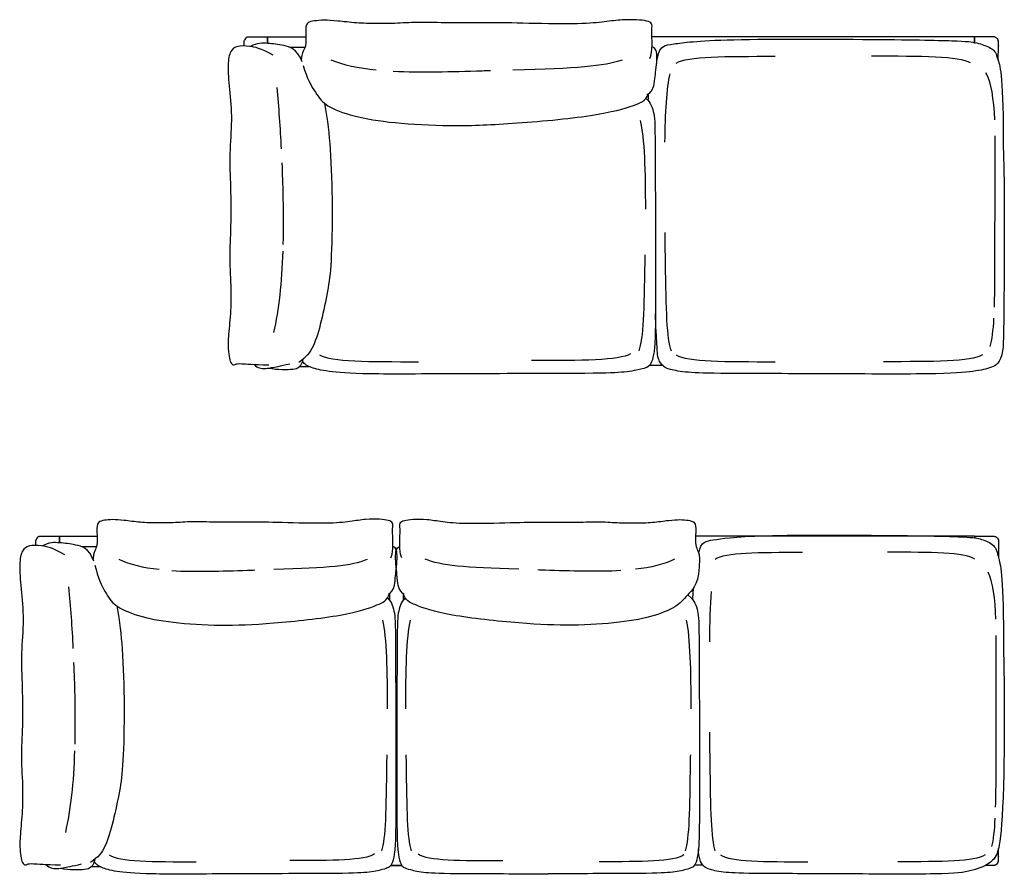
# Model space of a CAD drawing. Header units: millimetres. Extents: x -531 to 969, y -345 to 589.
# Tile 2 of 13: x -531 to -238, y -130 to 124. Entities that reach past the tile are written whole.
import ezdxf

# ---------------------------------------------------------------- set-up
doc = ezdxf.new("R2010")
doc.units = ezdxf.units.MM
doc.layers.get('0').update_dxf_attribs({"true_color": 0x000000})

msp = doc.modelspace()

# ---------------------------------------------------------------- linework, layer by layer
at = {"linetype": 'Continuous', "lineweight": -3}
for p, q in [((-457.53, 117.21), (-457.53, 119.08)), ((-457.43, 117.21), (-457.43, 119.08)), ((-247.42, 119.18), (-343.25, 119.18)), ((-247.32, 117.21), (-247.32, 119.08)), ((-247.22, 117.21), (-247.22, 119.08)), ((-343.03, 116.04), (-343.25, 116.13)), ((-240.27, 112.14), (-240.24, 116.45)), ((-345.1, 100.87), (-344.99, 100.78)), ((-519.45, -31.33), (-519.45, -29.45)), ((-519.35, -31.33), (-519.35, -29.45)), ((-247.38, -29.35), (-330.26, -29.35)), ((-247.28, -29.83), (-247.28, -29.45)), ((-247.18, -29.85), (-247.18, -29.45)), ((-240.18, -32.09), (-240.2, -35.63)), ((-420.13, -32.5), (-420.31, -32.41)), ((-418.4, -32.5), (-418.22, -32.41)), ((-332.59, -46.76), (-331.52, -47.79)), ((-421.9, -47.7), (-421.81, -47.79)), ((-416.63, -47.7), (-416.72, -47.79)), ((-240.18, -124.48), (-240.19, -122.22)), ((-328.06, -127.22), (-330.58, -127.22))]:
    msp.add_line(p, q, dxfattribs=at)
for points in [[(-446.39, 116.01), (-450.78, 116.01)], [(-508.29, -32.53), (-512.68, -32.53)]]:
    msp.add_lwpolyline(points, dxfattribs=at)
for centre, radius, start, end in [((-299.67, 118.06), 59.45, 359.2382, 359.2713), ((-165.4, 115.94), 74.84, 179.5077, 179.6117), ((-165.2, -32.6), 74.98, 179.5077, 179.6117), ((-299.73, -30.48), 59.56, 359.2382, 359.2713), ((-165.2, -123.98), 74.98, 180.3883, 180.4923), ((-299.73, -126.09), 59.56, 0.7287, 0.7618)]:
    msp.add_arc(centre, radius, start, end, dxfattribs=at)
for points, degree, knots in [([(-343.89, 112.71), (-343.27, 113.88), (-343.09, 116.57), (-343.34, 120.99), (-343.27, 122), (-343.04, 123.2), (-344.6, 123.92), (-347.49, 124.26), (-352.71, 124.26), (-357.81, 123.54), (-365.16, 122.82), (-382.8, 123.25), (-393.4, 123.42), (-404.16, 123.2), (-412.21, 123.61), (-419.03, 123.13), (-425.23, 123.08), (-431.07, 123.2), (-437.08, 123.95), (-440.83, 124.16), (-443.78, 123.92), (-445.76, 123.49), (-446.34, 122.13), (-446.03, 116.55), (-446.61, 115.53), (-447.39, 114.2), (-447.54, 112.56), (-447.54, 112.48), (-447.55, 112.41), (-447.56, 112.34)], 3, [-77.156651, -77.156651, -77.156651, -77.156651, 0, 0, 12.308986, 60.904919, 109.500851, 158.096784, 206.692717, 255.28865, 303.884583, 352.480515, 401.076448, 449.672381, 498.268314, 546.864247, 595.46018, 644.056112, 692.652045, 741.247978, 789.843911, 838.439844, 887.035776, 935.631709, 984.227642, 1025.165205, 1025.165205, 1025.165205, 1026.968553, 1026.968553, 1026.968553, 1026.968553]), ([(-464.51, 116.45), (-464.51, 116.49), (-464.51, 116.54), (-464.52, 116.58), (-464.52, 116.71), (-464.52, 116.83), (-464.52, 116.93), (-464.52, 117.06), (-464.52, 117.16), (-464.52, 117.27), (-464.52, 117.28), (-464.52, 117.29), (-464.52, 117.3), (-464.53, 117.42), (-464.53, 117.55), (-464.52, 117.69), (-464.51, 117.76), (-464.51, 117.84), (-464.49, 117.95), (-464.48, 117.98), (-464.47, 118.02), (-464.47, 118.03), (-464.47, 118.05), (-464.47, 118.05), (-464.46, 118.07), (-464.46, 118.07), (-464.46, 118.07)], 3, [42.628353, 42.628353, 42.628353, 42.628353, 44.0478, 44.0478, 44.0478, 48.080769, 48.080769, 48.080769, 52.579811, 52.579811, 52.579811, 53.066233, 53.066233, 53.066233, 58.248887, 58.248887, 58.248887, 61.252299, 61.252299, 62.445552, 62.445552, 62.831171, 62.831171, 63.041682, 63.041682, 63.237926, 63.237926, 63.237926, 63.237926]), ([(-464.36, 118.33), (-464.36, 118.33), (-464.36, 118.33), (-464.36, 118.33), (-464.36, 118.33)], 2, [3.99075746, 3.99075746, 3.99075746, 4, 4, 4.02686248, 4.02686248, 4.02686248]), ([(-464.36, 118.33), (-464.36, 118.33), (-464.36, 118.33), (-464.36, 118.33), (-464.36, 118.33)], 2, [3.99075746, 3.99075746, 3.99075746, 4, 4, 4.02686248, 4.02686248, 4.02686248]), ([(-463.4, 119.13), (-463.26, 119.17), (-463.11, 119.19), (-463.02, 119.19), (-462.88, 119.2), (-462.75, 119.2), (-462.63, 119.2), (-462.62, 119.2), (-462.61, 119.2), (-462.59, 119.2), (-462.49, 119.19), (-462.38, 119.19), (-462.26, 119.19), (-462.16, 119.19), (-462.04, 119.19), (-461.91, 119.19), (-461.8, 119.19), (-461.68, 119.19), (-461.57, 119.18), (-461.45, 119.18), (-461.32, 119.18), (-461.2, 119.18), (-461.07, 119.18), (-460.91, 119.18), (-460.78, 119.18), (-460.58, 119.18), (-460.41, 119.18), (-460.21, 119.18), (-459.97, 119.18), (-459.69, 119.18), (-459.45, 119.18), (-459.19, 119.18), (-458.93, 119.18), (-458.67, 119.18), (-458.31, 119.18), (-457.97, 119.18), (-457.63, 119.18)], 3, [14.765301, 14.765301, 14.765301, 14.765301, 18.920938, 18.920938, 18.920938, 24.103591, 24.103591, 24.103591, 24.590013, 24.590013, 24.590013, 29.089055, 29.089055, 29.089055, 33.122024, 33.122024, 33.122024, 36.668465, 36.668465, 36.668465, 40.33219, 40.33219, 40.33219, 44.588347, 44.588347, 44.588347, 50.312351, 50.312351, 50.312351, 57.94817, 57.94817, 57.94817, 65.753157, 65.753157, 65.753157, 76.145072, 76.145072, 76.145072, 76.145072]), ([(-447.31, 111.74), (-448.84, 115.72), (-452.99, 116.7), (-457.36, 117.28), (-460.69, 117.37), (-462.61, 116.29)], 3, [0, 0, 0, 0, 60.15669, 120.31338, 178.931998, 178.931998, 178.931998, 178.931998]), ([(-457.63, 119.18), (-457.6, 119.18), (-457.58, 119.17), (-457.55, 119.14), (-457.54, 119.13), (-457.54, 119.12), (-457.53, 119.11), (-457.53, 119.1), (-457.53, 119.1), (-457.53, 119.09), (-457.53, 119.09), (-457.53, 119.09), (-457.53, 119.08), (-457.53, 119.08)], 3, [0, 0, 0, 0, 0.835778, 0.835778, 1.264137, 1.264137, 1.400018, 1.400018, 1.531178, 1.531178, 1.594015, 1.594015, 1.594146, 1.594146, 1.594146, 1.594146]), ([(-457.43, 119.08), (-457.43, 119.09), (-457.43, 119.1), (-457.43, 119.11), (-457.42, 119.12), (-457.42, 119.13), (-457.41, 119.14), (-457.38, 119.17), (-457.36, 119.18), (-457.33, 119.18)], 3, [0, 0, 0, 0, 0.192264, 0.192264, 0.32826, 0.32826, 0.756969, 0.756969, 1.593368, 1.593368, 1.593368, 1.593368]), ([(-247.32, 119.08), (-247.32, 119.09), (-247.32, 119.1), (-247.33, 119.11), (-247.33, 119.12), (-247.33, 119.13), (-247.34, 119.14), (-247.37, 119.17), (-247.4, 119.18), (-247.42, 119.18)], 3, [0, 0, 0, 0, 0.192264, 0.192264, 0.32826, 0.32826, 0.756969, 0.756969, 1.593368, 1.593368, 1.593368, 1.593368]), ([(-247.12, 119.18), (-247.15, 119.18), (-247.17, 119.17), (-247.2, 119.14), (-247.21, 119.13), (-247.22, 119.12), (-247.22, 119.11), (-247.22, 119.1), (-247.22, 119.1), (-247.22, 119.09), (-247.22, 119.09), (-247.22, 119.09), (-247.22, 119.08), (-247.22, 119.08)], 3, [0, 0, 0, 0, 0.835778, 0.835778, 1.264137, 1.264137, 1.400018, 1.400018, 1.531178, 1.531178, 1.594015, 1.594015, 1.594146, 1.594146, 1.594146, 1.594146]), ([(-241.35, 119.13), (-241.5, 119.17), (-241.64, 119.19), (-241.74, 119.19), (-241.87, 119.2), (-242, 119.2), (-242.12, 119.2), (-242.13, 119.2), (-242.14, 119.2), (-242.16, 119.2), (-242.27, 119.19), (-242.37, 119.19), (-242.49, 119.19), (-242.6, 119.19), (-242.71, 119.19), (-242.84, 119.19), (-242.95, 119.19), (-243.07, 119.19), (-243.18, 119.18), (-243.3, 119.18), (-243.43, 119.18), (-243.55, 119.18), (-243.68, 119.18), (-243.84, 119.18), (-243.97, 119.18), (-244.17, 119.18), (-244.34, 119.18), (-244.54, 119.18), (-244.78, 119.18), (-245.06, 119.18), (-245.3, 119.18), (-245.56, 119.18), (-245.82, 119.18), (-246.08, 119.18), (-246.44, 119.18), (-246.78, 119.18), (-247.12, 119.18)], 3, [14.765301, 14.765301, 14.765301, 14.765301, 18.920938, 18.920938, 18.920938, 24.103591, 24.103591, 24.103591, 24.590013, 24.590013, 24.590013, 29.089055, 29.089055, 29.089055, 33.122024, 33.122024, 33.122024, 36.668465, 36.668465, 36.668465, 40.33219, 40.33219, 40.33219, 44.588347, 44.588347, 44.588347, 50.312351, 50.312351, 50.312351, 57.94817, 57.94817, 57.94817, 65.753157, 65.753157, 65.753157, 76.145072, 76.145072, 76.145072, 76.145072]), ([(-240.39, 118.33), (-240.39, 118.33), (-240.39, 118.33), (-240.39, 118.33), (-240.39, 118.33)], 2, [3.99075746, 3.99075746, 3.99075746, 4, 4, 4.02686248, 4.02686248, 4.02686248]), ([(-240.39, 118.33), (-240.39, 118.33), (-240.39, 118.33), (-240.39, 118.33), (-240.39, 118.33)], 2, [3.99075746, 3.99075746, 3.99075746, 4, 4, 4.02686248, 4.02686248, 4.02686248]), ([(-240.23, 117.69), (-240.24, 117.76), (-240.24, 117.84), (-240.26, 117.95), (-240.27, 117.98), (-240.28, 118.02), (-240.28, 118.03), (-240.28, 118.05), (-240.29, 118.05), (-240.29, 118.07), (-240.29, 118.07), (-240.29, 118.07)], 3, [58.248887, 58.248887, 58.248887, 58.248887, 61.252299, 61.252299, 62.445552, 62.445552, 62.831171, 62.831171, 63.041682, 63.041682, 63.237926, 63.237926, 63.237926, 63.237926]), ([(-344.8, 102.07), (-343.9, 102.08), (-342.54, 104.05), (-342.41, 107.06), (-341.46, 113.24), (-342.06, 115.66), (-343.03, 116.04)], 3, [17.187932, 17.187932, 17.187932, 17.187932, 97.191865, 145.787798, 194.383731, 215.937562, 215.937562, 215.937562, 215.937562]), ([(-446.93, 110.62), (-445.91, 106.79), (-443.06, 102.09), (-440.51, 98.62), (-432.44, 95.45), (-420.44, 93.45), (-403.22, 92.54), (-386.5, 93.12), (-358.81, 95.6), (-348.19, 98.83), (-345.24, 100.08), (-344.35, 102.17)], 3, [0, 0, 0, 0, 116.584106, 233.168212, 349.752318, 466.336424, 582.920531, 699.504637, 816.088743, 932.672849, 1030.53375, 1030.53375, 1030.53375, 1030.53375]), ([(-420.16, 108.97), (-411.9, 108.53), (-401.94, 108.85), (-392.03, 109.13), (-391.28, 109.16)], 3, [184.092562, 184.092562, 184.092562, 184.092562, 392.797063, 412.867662, 412.867662, 412.867662, 412.867662]), ([(-344.99, 100.78), (-343.6, 99.63), (-342.4, 96.2), (-342.29, 90.8), (-342.12, 38), (-342.31, 29.14), (-342.45, 26.12), (-343.36, 21.76), (-344.55, 20.85), (-346.32, 20.27), (-351.76, 19.26), (-360.68, 19.03), (-402.07, 18.97), (-429.91, 18.73), (-440.17, 19.62), (-444.73, 20.73), (-446.55, 21.71), (-447.13, 22.61)], 3, [11.164633, 11.164633, 11.164633, 11.164633, 135.095046, 270.190092, 405.285138, 540.380184, 675.475229, 773.080981, 894.509584, 989.004001, 1083.498418, 1177.992836, 1272.487253, 1366.98167, 1461.476087, 1555.970504, 1644.949655, 1644.949655, 1644.949655, 1644.949655]), ([(-440.67, 99.44), (-439.65, 94.21), (-438.79, 85.77), (-438.15, 68.77), (-438.59, 50.8), (-439.56, 43.94), (-441.56, 34.39), (-443.87, 26.41), (-446.02, 23.95), (-448.29, 22.32)], 3, [13.710874, 13.710874, 13.710874, 13.710874, 117.518686, 235.037373, 352.556059, 470.074745, 587.593432, 705.112118, 822.630804, 822.630804, 822.630804, 822.630804]), ([(-241.4, 38.77), (-241.2, 45.16), (-241.3, 56.17), (-241.21, 67.31), (-241.21, 89.67)], 3, [15.507709, 15.507709, 15.507709, 15.507709, 34.801327, 42.268876, 42.268876, 42.268876, 42.268876]), ([(-238.76, 85.54), (-238.75, 85.44), (-238.51, 79.02), (-238.44, 59.28), (-238.65, 28.11), (-239.4, 22.14), (-242.32, 20.73), (-246.89, 19.62), (-257.15, 18.73), (-293.61, 18.97), (-324.03, 19.03), (-332.96, 19.26), (-338.4, 20.27), (-339.58, 20.92), (-340.69, 21.94), (-341.59, 24.08), (-341.68, 26.19), (-341.79, 28.77), (-342.12, 33), (-342.21, 36.83)], 3, [31.712061, 31.712061, 31.712061, 31.712061, 31.985743, 47.978615, 63.971486, 79.964358, 168.943508, 263.437926, 357.932343, 452.42676, 546.921177, 641.415594, 735.910011, 830.404429, 924.898846, 951.833032, 1049.438783, 1184.533829, 1266.707848, 1266.707848, 1266.707848, 1266.707848]), ([(-453.31, 81.67), (-453.03, 75.08), (-452.85, 66.59), (-452.95, 59.1), (-452.99, 57.42)], 3, [197.188766, 197.188766, 197.188766, 197.188766, 367.209493, 418.458872, 418.458872, 418.458872, 418.458872]), ([(-339.45, 60.99), (-339.42, 57.93), (-339.11, 39.44), (-338.96, 29.44), (-337.54, 25.82)], 3, [279.249513, 279.249513, 279.249513, 279.249513, 345.660777, 691.321553, 691.321553, 691.321553, 691.321553]), ([(-345.36, 54.29), (-345.37, 53.58), (-345.62, 38.23), (-345.76, 29.44), (-347.18, 25.82)], 3, [329.137459, 329.137459, 329.137459, 329.137459, 345.660777, 691.321553, 691.321553, 691.321553, 691.321553]), ([(-461.59, 21.73), (-460.92, 21.08), (-459.78, 20.62), (-458.52, 20.44), (-456.95, 20.68), (-453.81, 21.2), (-450.97, 21.92)], 3, [6.806311, 6.806311, 6.806311, 6.806311, 30.319523, 60.639046, 90.958569, 121.278092, 121.278092, 121.278092, 121.278092]), ([(-457.25, 20.64), (-455.86, 20.39), (-452.57, 20.15), (-449.94, 20.29), (-447.93, 20.73), (-447.09, 22.48), (-446.94, 23.36)], 3, [8.398092, 8.398092, 8.398092, 8.398092, 34.470048, 68.940095, 103.410143, 136.370797, 136.370797, 136.370797, 136.370797]), ([(-420.86, -35.83), (-420.33, -34.66), (-420.18, -31.97), (-420.39, -27.55), (-420.34, -26.53), (-420.14, -25.32), (-421.47, -24.6), (-423.94, -24.27), (-428.4, -24.27), (-432.76, -24.99), (-439.04, -25.71), (-454.11, -25.28), (-463.17, -25.11), (-472.37, -25.32), (-479.24, -24.92), (-485.07, -25.4), (-490.37, -25.44), (-495.36, -25.32), (-500.49, -24.58), (-503.7, -24.36), (-506.22, -24.6), (-507.92, -25.04), (-508.41, -26.4), (-508.14, -31.99), (-508.64, -33.02), (-509.31, -34.35), (-509.43, -35.99), (-509.44, -36.06), (-509.44, -36.14), (-509.45, -36.21)], 3, [-77.156651, -77.156651, -77.156651, -77.156651, 0, 0, 12.308986, 60.904919, 109.500851, 158.096784, 206.692717, 255.28865, 303.884583, 352.480515, 401.076448, 449.672381, 498.268314, 546.864247, 595.46018, 644.056112, 692.652045, 741.247978, 789.843911, 838.439844, 887.035776, 935.631709, 984.227642, 1025.165205, 1025.165205, 1025.165205, 1026.968553, 1026.968553, 1026.968553, 1026.968553]), ([(-417.67, -35.83), (-418.2, -34.66), (-418.35, -31.97), (-418.14, -27.55), (-418.19, -26.53), (-418.39, -25.32), (-417.07, -24.6), (-414.59, -24.27), (-410.13, -24.27), (-405.77, -24.99), (-399.49, -25.71), (-384.42, -25.28), (-375.36, -25.11), (-366.16, -25.32), (-359.29, -24.92), (-353.46, -25.4), (-348.16, -25.44), (-343.17, -25.32), (-338.04, -24.58), (-334.83, -24.36), (-332.31, -24.6), (-330.62, -25.04), (-330.12, -26.4), (-330.39, -31.99), (-329.89, -33.02), (-329.23, -34.35), (-329.1, -35.99), (-329.09, -36.06), (-329.09, -36.14), (-329.08, -36.21)], 3, [-77.156651, -77.156651, -77.156651, -77.156651, 0, 0, 12.308986, 60.904919, 109.500851, 158.096784, 206.692717, 255.28865, 303.884583, 352.480515, 401.076448, 449.672381, 498.268314, 546.864247, 595.46018, 644.056112, 692.652045, 741.247978, 789.843911, 838.439844, 887.035776, 935.631709, 984.227642, 1025.165205, 1025.165205, 1025.165205, 1026.968553, 1026.968553, 1026.968553, 1026.968553]), ([(-329.34, -34.4), (-328.7, -30.86), (-325.17, -30.62), (-316.14, -28.85), (-265.63, -29.12), (-248.45, -29.55), (-245.41, -30.09), (-241.13, -31.89), (-240.4, -34.9), (-238.69, -41.56), (-238.72, -63.05)], 3, [27.641597, 27.641597, 27.641597, 27.641597, 169.40582, 338.81164, 508.217459, 677.623279, 847.029099, 1016.434919, 1185.840739, 1355.246559, 1355.246559, 1355.246559, 1355.246559]), ([(-526.44, -32.09), (-526.44, -32.05), (-526.45, -32), (-526.45, -31.96), (-526.45, -31.83), (-526.45, -31.71), (-526.45, -31.61), (-526.45, -31.48), (-526.45, -31.38), (-526.45, -31.27), (-526.45, -31.26), (-526.45, -31.25), (-526.45, -31.24), (-526.46, -31.12), (-526.46, -30.99), (-526.45, -30.85), (-526.45, -30.78), (-526.44, -30.7), (-526.42, -30.59), (-526.41, -30.56), (-526.4, -30.52), (-526.4, -30.51), (-526.4, -30.49), (-526.4, -30.48), (-526.39, -30.47), (-526.39, -30.47), (-526.39, -30.47)], 3, [42.628353, 42.628353, 42.628353, 42.628353, 44.0478, 44.0478, 44.0478, 48.080769, 48.080769, 48.080769, 52.579811, 52.579811, 52.579811, 53.066233, 53.066233, 53.066233, 58.248887, 58.248887, 58.248887, 61.252299, 61.252299, 62.445552, 62.445552, 62.831171, 62.831171, 63.041682, 63.041682, 63.237926, 63.237926, 63.237926, 63.237926]), ([(-526.29, -30.2), (-526.29, -30.2), (-526.29, -30.2), (-526.29, -30.2), (-526.29, -30.2)], 2, [3.99075746, 3.99075746, 3.99075746, 4, 4, 4.02686248, 4.02686248, 4.02686248]), ([(-526.29, -30.2), (-526.29, -30.2), (-526.29, -30.2), (-526.29, -30.2), (-526.29, -30.2)], 2, [3.99075746, 3.99075746, 3.99075746, 4, 4, 4.02686248, 4.02686248, 4.02686248]), ([(-525.33, -29.4), (-525.18, -29.37), (-525.04, -29.35), (-524.94, -29.34), (-524.81, -29.34), (-524.68, -29.34), (-524.56, -29.34), (-524.54, -29.34), (-524.53, -29.34), (-524.52, -29.34), (-524.41, -29.34), (-524.31, -29.34), (-524.19, -29.34), (-524.08, -29.35), (-523.96, -29.35), (-523.84, -29.35), (-523.73, -29.35), (-523.61, -29.35), (-523.49, -29.35), (-523.37, -29.35), (-523.25, -29.35), (-523.13, -29.35), (-523, -29.35), (-522.83, -29.35), (-522.7, -29.35), (-522.5, -29.35), (-522.33, -29.35), (-522.13, -29.35), (-521.89, -29.35), (-521.61, -29.35), (-521.37, -29.35), (-521.11, -29.35), (-520.85, -29.35), (-520.59, -29.35), (-520.23, -29.35), (-519.89, -29.35), (-519.55, -29.35)], 3, [14.765301, 14.765301, 14.765301, 14.765301, 18.920938, 18.920938, 18.920938, 24.103591, 24.103591, 24.103591, 24.590013, 24.590013, 24.590013, 29.089055, 29.089055, 29.089055, 33.122024, 33.122024, 33.122024, 36.668465, 36.668465, 36.668465, 40.33219, 40.33219, 40.33219, 44.588347, 44.588347, 44.588347, 50.312351, 50.312351, 50.312351, 57.94817, 57.94817, 57.94817, 65.753157, 65.753157, 65.753157, 76.145072, 76.145072, 76.145072, 76.145072]), ([(-509.2, -36.81), (-510.74, -32.82), (-514.9, -31.84), (-519.28, -31.26), (-522.61, -31.16), (-524.53, -32.25)], 3, [0, 0, 0, 0, 60.15669, 120.31338, 178.931998, 178.931998, 178.931998, 178.931998]), ([(-519.55, -29.35), (-519.52, -29.35), (-519.49, -29.36), (-519.47, -29.39), (-519.46, -29.4), (-519.45, -29.42), (-519.45, -29.42), (-519.45, -29.43), (-519.45, -29.44), (-519.45, -29.44), (-519.45, -29.44), (-519.45, -29.45), (-519.45, -29.45), (-519.45, -29.45)], 3, [0, 0, 0, 0, 0.835778, 0.835778, 1.264137, 1.264137, 1.400018, 1.400018, 1.531178, 1.531178, 1.594015, 1.594015, 1.594146, 1.594146, 1.594146, 1.594146]), ([(-519.35, -29.45), (-519.35, -29.45), (-519.34, -29.43), (-519.34, -29.42), (-519.34, -29.42), (-519.33, -29.4), (-519.33, -29.39), (-519.3, -29.36), (-519.27, -29.35), (-519.25, -29.35)], 3, [0, 0, 0, 0, 0.192264, 0.192264, 0.32826, 0.32826, 0.756969, 0.756969, 1.593368, 1.593368, 1.593368, 1.593368]), ([(-247.28, -29.45), (-247.28, -29.45), (-247.28, -29.43), (-247.28, -29.42), (-247.28, -29.42), (-247.29, -29.4), (-247.3, -29.39), (-247.32, -29.36), (-247.35, -29.35), (-247.38, -29.35)], 3, [298.743564, 298.743564, 298.743564, 298.743564, 298.935828, 298.935828, 299.071824, 299.071824, 299.500532, 299.500532, 300.336931, 300.336931, 300.336931, 300.336931]), ([(-247.18, -29.45), (-247.18, -29.45), (-247.18, -29.45), (-247.18, -29.44), (-247.18, -29.44), (-247.17, -29.44), (-247.17, -29.43), (-247.17, -29.42), (-247.17, -29.42), (-247.16, -29.4), (-247.16, -29.39), (-247.13, -29.36), (-247.1, -29.35), (-247.08, -29.35)], 3, [192.356599, 192.356599, 192.356599, 192.356599, 192.35673, 192.35673, 192.419567, 192.419567, 192.550727, 192.550727, 192.686608, 192.686608, 193.114967, 193.114967, 193.950745, 193.950745, 193.950745, 193.950745]), ([(-247.08, -29.35), (-246.74, -29.35), (-246.39, -29.35), (-246.04, -29.35), (-245.77, -29.35), (-245.51, -29.35), (-245.26, -29.35), (-245.01, -29.35), (-244.73, -29.35), (-244.49, -29.35), (-244.29, -29.35), (-244.12, -29.35), (-243.92, -29.35), (-243.79, -29.35), (-243.63, -29.35), (-243.5, -29.35), (-243.38, -29.35), (-243.25, -29.35), (-243.13, -29.35), (-243.01, -29.35), (-242.9, -29.35), (-242.78, -29.35), (-242.66, -29.35), (-242.54, -29.35), (-242.43, -29.34), (-242.31, -29.34), (-242.21, -29.34), (-242.1, -29.34), (-242.09, -29.34), (-242.08, -29.34), (-242.07, -29.34), (-241.95, -29.34), (-241.82, -29.34), (-241.68, -29.34), (-241.58, -29.35), (-241.44, -29.37), (-241.29, -29.4)], 3, [193.950745, 193.950745, 193.950745, 193.950745, 204.34266, 204.34266, 204.34266, 212.147647, 212.147647, 212.147647, 219.783466, 219.783466, 219.783466, 225.50747, 225.50747, 225.50747, 229.763627, 229.763627, 229.763627, 233.427353, 233.427353, 233.427353, 236.973793, 236.973793, 236.973793, 241.006762, 241.006762, 241.006762, 245.505804, 245.505804, 245.505804, 245.992226, 245.992226, 245.992226, 251.17488, 251.17488, 251.17488, 255.330516, 255.330516, 255.330516, 255.330516]), ([(-240.33, -30.2), (-240.33, -30.2), (-240.33, -30.2), (-240.33, -30.2), (-240.33, -30.2)], 2, [3.99075746, 3.99075746, 3.99075746, 4, 4, 4.02686248, 4.02686248, 4.02686248]), ([(-240.33, -30.2), (-240.33, -30.2), (-240.33, -30.2), (-240.33, -30.2), (-240.33, -30.2)], 2, [4.02686248, 4.02686248, 4.02686248, 4.05372495, 4.05372495, 4.0629675, 4.0629675, 4.0629675]), ([(-240.23, -30.47), (-240.23, -30.47), (-240.23, -30.47), (-240.23, -30.48), (-240.23, -30.49), (-240.22, -30.51), (-240.22, -30.52), (-240.21, -30.56), (-240.2, -30.59), (-240.19, -30.7), (-240.18, -30.78), (-240.17, -30.85)], 3, [271.279885, 271.279885, 271.279885, 271.279885, 271.476128, 271.476128, 271.686639, 271.686639, 272.072258, 272.072258, 273.265512, 273.265512, 276.268924, 276.268924, 276.268924, 276.268924]), ([(-421.64, -46.5), (-420.88, -46.49), (-419.71, -44.51), (-419.6, -41.5), (-418.79, -35.31), (-419.3, -32.89), (-420.13, -32.5)], 3, [17.187932, 17.187932, 17.187932, 17.187932, 97.191865, 145.787798, 194.383731, 215.937562, 215.937562, 215.937562, 215.937562]), ([(-416.89, -46.5), (-417.66, -46.49), (-418.82, -44.51), (-418.93, -41.5), (-419.75, -35.31), (-419.23, -32.89), (-418.4, -32.5)], 3, [17.187932, 17.187932, 17.187932, 17.187932, 97.191865, 145.787798, 194.383731, 215.937562, 215.937562, 215.937562, 215.937562]), ([(-508.91, -37.93), (-508.04, -41.77), (-505.61, -46.48), (-503.42, -49.95), (-496.54, -53.13), (-486.28, -55.14), (-471.56, -56.05), (-457.28, -55.47), (-433.61, -52.98), (-424.54, -49.74), (-422.01, -48.49), (-421.26, -46.4)], 3, [0, 0, 0, 0, 116.584106, 233.168212, 349.752318, 466.336424, 582.920531, 699.504637, 816.088743, 932.672849, 1030.53375, 1030.53375, 1030.53375, 1030.53375]), ([(-329.08, -36.21), (-329.07, -43.19), (-332.78, -46.73), (-335.11, -49.95), (-342, -53.13), (-352.25, -55.14), (-366.97, -56.05), (-381.25, -55.47), (-404.92, -52.98), (-413.99, -49.74), (-416.52, -48.49), (-417.27, -46.4)], 3, [1026.968553, 1026.968553, 1026.968553, 1026.968553, 1143.552659, 1260.136765, 1376.720871, 1493.304977, 1609.889083, 1726.473189, 1843.057296, 1959.641402, 2057.502302, 2057.502302, 2057.502302, 2057.502302]), ([(-486.04, -39.58), (-478.98, -40.02), (-470.46, -39.7), (-462, -39.42), (-461.36, -39.4)], 3, [184.092562, 184.092562, 184.092562, 184.092562, 392.797063, 412.867662, 412.867662, 412.867662, 412.867662]), ([(-352.49, -39.58), (-359.55, -40.02), (-368.07, -39.7), (-376.54, -39.42), (-377.17, -39.4)], 3, [184.092562, 184.092562, 184.092562, 184.092562, 392.797063, 412.867662, 412.867662, 412.867662, 412.867662]), ([(-421.81, -47.79), (-420.62, -48.94), (-419.59, -52.38), (-419.5, -57.79), (-419.35, -110.69), (-419.52, -119.57), (-419.63, -122.59), (-420.41, -126.96), (-421.43, -127.87), (-422.94, -128.45), (-427.59, -129.46), (-435.21, -129.7), (-470.58, -129.76), (-494.37, -129.99), (-503.13, -129.1), (-507.03, -127.99), (-508.58, -127.01), (-509.09, -126.1)], 3, [11.164633, 11.164633, 11.164633, 11.164633, 135.095046, 270.190092, 405.285138, 540.380184, 675.475229, 773.080981, 894.509584, 989.004001, 1083.498418, 1177.992836, 1272.487253, 1366.98167, 1461.476087, 1555.970504, 1644.949655, 1644.949655, 1644.949655, 1644.949655]), ([(-416.72, -47.79), (-417.91, -48.94), (-418.94, -52.38), (-419.04, -57.79), (-419.18, -110.69), (-419.01, -119.57), (-418.9, -122.59), (-418.12, -126.96), (-417.11, -127.87), (-415.59, -128.45), (-410.95, -129.46), (-403.68, -129.69), (-382.96, -129.73), (-374.12, -129.77)], 3, [11.164633, 11.164633, 11.164633, 11.164633, 135.095046, 270.190092, 405.285138, 540.380184, 675.475229, 773.080981, 894.509584, 989.004001, 1083.498418, 1177.992836, 1259.237017, 1259.237017, 1259.237017, 1259.237017]), ([(-331.52, -47.79), (-330.33, -48.94), (-329.31, -52.38), (-329.21, -57.79), (-329.07, -110.69), (-329.23, -119.57), (-329.35, -122.59), (-330.12, -126.96), (-331.14, -127.87), (-332.66, -128.45), (-337.3, -129.46), (-344.57, -129.69), (-365.29, -129.73), (-374.12, -129.77)], 3, [11.164633, 11.164633, 11.164633, 11.164633, 135.095046, 270.190092, 405.285138, 540.380184, 675.475229, 773.080981, 894.509584, 989.004001, 1083.498418, 1177.992836, 1259.237017, 1259.237017, 1259.237017, 1259.237017]), ([(-502.37, -50.09), (-501.48, -54.87), (-500.66, -63.15), (-500.04, -79.86), (-500.47, -97.86), (-501.44, -104.73), (-503.45, -114.31), (-505.76, -122.3), (-507.91, -124.77), (-510.19, -126.4)], 3, [20.152978, 20.152978, 20.152978, 20.152978, 117.518686, 235.037373, 352.556059, 470.074745, 587.593432, 705.112118, 822.630804, 822.630804, 822.630804, 822.630804]), ([(-241.05, -109.92), (-240.86, -103.52), (-240.95, -92.49), (-240.88, -81.32), (-240.88, -58.92)], 3, [15.507709, 15.507709, 15.507709, 15.507709, 34.801327, 42.268876, 42.268876, 42.268876, 42.268876]), ([(-238.72, -63.05), (-238.71, -63.16), (-238.5, -69.59), (-238.44, -89.37), (-238.99, -120.6), (-240.96, -126.44), (-248.38, -129.1), (-254.92, -129.99), (-287.05, -129.76), (-313.85, -129.7), (-321.72, -129.46), (-326.51, -128.45), (-327.55, -127.8), (-328.53, -126.78), (-329.32, -124.64), (-329.36, -123.47), (-329.4, -122.52), (-329.41, -122.37)], 3, [31.712061, 31.712061, 31.712061, 31.712061, 31.985743, 47.978615, 63.971486, 168.943508, 263.437926, 357.932343, 452.42676, 546.921177, 641.415594, 735.910011, 830.404429, 924.898846, 951.833032, 1049.438783, 1067.767607, 1067.767607, 1067.767607, 1067.767607]), ([(-515.22, -66.94), (-514.94, -73.54), (-514.76, -82.04), (-514.86, -89.55), (-514.9, -91.23)], 3, [197.188766, 197.188766, 197.188766, 197.188766, 367.209493, 418.458872, 418.458872, 418.458872, 418.458872]), ([(-326.16, -87.65), (-326.13, -90.72), (-325.87, -109.25), (-325.73, -119.27), (-324.52, -122.89)], 3, [279.249513, 279.249513, 279.249513, 279.249513, 345.660777, 691.321553, 691.321553, 691.321553, 691.321553]), ([(-422.12, -94.37), (-422.13, -95.08), (-422.34, -110.46), (-422.46, -119.27), (-423.67, -122.89)], 3, [329.137459, 329.137459, 329.137459, 329.137459, 345.660777, 691.321553, 691.321553, 691.321553, 691.321553]), ([(-416.41, -94.37), (-416.4, -95.08), (-416.19, -110.46), (-416.07, -119.27), (-414.86, -122.89)], 3, [329.137459, 329.137459, 329.137459, 329.137459, 345.660777, 691.321553, 691.321553, 691.321553, 691.321553]), ([(-331.83, -94.37), (-331.84, -95.08), (-332.06, -110.46), (-332.17, -119.27), (-333.39, -122.89)], 3, [329.137459, 329.137459, 329.137459, 329.137459, 345.660777, 691.321553, 691.321553, 691.321553, 691.321553]), ([(-519.17, -128.08), (-517.77, -128.33), (-514.48, -128.58), (-511.84, -128.43), (-509.83, -127.99), (-508.99, -126.24), (-508.83, -125.35)], 3, [8.398092, 8.398092, 8.398092, 8.398092, 34.470048, 68.940095, 103.410143, 136.370797, 136.370797, 136.370797, 136.370797]), ([(-240.23, -126.11), (-240.23, -126.11), (-240.23, -126.1), (-240.23, -126.09), (-240.23, -126.09), (-240.22, -126.07), (-240.22, -126.06), (-240.21, -126.02), (-240.2, -125.98), (-240.19, -125.87), (-240.18, -125.8), (-240.17, -125.72)], 3, [271.279885, 271.279885, 271.279885, 271.279885, 271.476128, 271.476128, 271.686639, 271.686639, 272.072258, 272.072258, 273.265512, 273.265512, 276.268924, 276.268924, 276.268924, 276.268924]), ([(-523.51, -126.99), (-522.85, -127.64), (-521.7, -128.1), (-520.44, -128.28), (-518.87, -128.05), (-515.72, -127.52), (-512.87, -126.8)], 3, [6.806311, 6.806311, 6.806311, 6.806311, 30.319523, 60.639046, 90.958569, 121.278092, 121.278092, 121.278092, 121.278092]), ([(-243.97, -127.22), (-243.95, -127.22), (-243.94, -127.22), (-243.92, -127.22), (-243.79, -127.22), (-243.63, -127.22), (-243.5, -127.22), (-243.38, -127.22), (-243.25, -127.22), (-243.13, -127.23), (-243.01, -127.23), (-242.9, -127.23), (-242.78, -127.23), (-242.66, -127.23), (-242.54, -127.23), (-242.43, -127.23), (-242.31, -127.23), (-242.21, -127.23), (-242.1, -127.24), (-242.09, -127.24), (-242.08, -127.24), (-242.07, -127.24), (-241.95, -127.24), (-241.82, -127.24), (-241.68, -127.23), (-241.58, -127.23), (-241.44, -127.21), (-241.29, -127.17)], 3, [225.037912, 225.037912, 225.037912, 225.037912, 225.50747, 225.50747, 225.50747, 229.763627, 229.763627, 229.763627, 233.427353, 233.427353, 233.427353, 236.973793, 236.973793, 236.973793, 241.006762, 241.006762, 241.006762, 245.505804, 245.505804, 245.505804, 245.992226, 245.992226, 245.992226, 251.17488, 251.17488, 251.17488, 255.330516, 255.330516, 255.330516, 255.330516])]:
    msp.add_open_spline(points, degree=degree, knots=knots, dxfattribs=at)
for points, degree in [([(-464.16, 118.65), (-464.3, 118.48), (-464.4, 118.29), (-464.46, 118.07)], 3), ([(-464.22, 118.57), (-464.22, 118.57), (-464.22, 118.57)], 2), ([(-464.22, 118.57), (-464.22, 118.57), (-464.22, 118.57)], 2), ([(-463.65, 119.04), (-463.85, 118.95), (-464.02, 118.81), (-464.16, 118.65)], 3), ([(-464.02, 118.79), (-464.02, 118.79), (-464.02, 118.79)], 2), ([(-464.02, 118.79), (-464.02, 118.79), (-464.02, 118.79)], 2), ([(-463.82, 118.95), (-463.82, 118.95), (-463.82, 118.95), (-463.82, 118.95)], 3), ([(-463.82, 118.95), (-463.82, 118.95), (-463.82, 118.95), (-463.82, 118.95)], 3), ([(-463.4, 119.13), (-463.49, 119.11), (-463.57, 119.08), (-463.65, 119.04)], 3), ([(-457.53, 118.98), (-457.48, 118.98), (-457.43, 118.98)], 2), ([(-457.33, 119.18), (-451.75, 119.18), (-446.18, 119.18)], 2), ([(-341.9, 110.64), (-341.58, 116.62), (-337.47, 116.79), (-326.63, 118.66), (-269.31, 118.39), (-249.8, 117.96), (-246.35, 117.43), (-241.5, 115.63), (-240.67, 113.65), (-238.73, 107), (-238.76, 85.54)], 3), ([(-247.22, 118.98), (-247.27, 118.98), (-247.32, 118.98)], 2), ([(-241.35, 119.13), (-241.26, 119.11), (-241.18, 119.08), (-241.1, 119.04)], 3), ([(-241.1, 119.04), (-240.9, 118.95), (-240.73, 118.81), (-240.59, 118.65)], 3), ([(-240.93, 118.95), (-240.93, 118.95), (-240.93, 118.95), (-240.93, 118.95)], 3), ([(-240.93, 118.95), (-240.93, 118.95), (-240.93, 118.95), (-240.93, 118.95)], 3), ([(-240.73, 118.79), (-240.73, 118.79), (-240.73, 118.79)], 2), ([(-240.73, 118.79), (-240.73, 118.79), (-240.73, 118.79)], 2), ([(-240.59, 118.65), (-240.45, 118.48), (-240.35, 118.29), (-240.29, 118.07)], 3), ([(-240.53, 118.57), (-240.53, 118.57), (-240.53, 118.57)], 2), ([(-240.53, 118.57), (-240.53, 118.57), (-240.53, 118.57)], 2), ([(-240.23, 117.3), (-240.23, 117.42), (-240.22, 117.55), (-240.23, 117.69)], 3), ([(-240.23, 116.93), (-240.23, 117.06), (-240.23, 117.16), (-240.23, 117.27)], 3), ([(-455.91, 113.69), (-459.65, 115.76), (-463.07, 116.52), (-466.72, 116.48), (-468.7, 115.22), (-469.51, 111.16), (-468.97, 103.78), (-467.98, 94.51), (-469.01, 84.29), (-468.52, 74.84), (-468.43, 62.23), (-469.01, 53.68), (-468.29, 43.69), (-468.61, 35.72), (-469.41, 28.87), (-469.14, 24.57), (-468.71, 22.51), (-467.92, 21.38), (-466.97, 21.81), (-466.18, 22.13), (-461.84, 21.64), (-457.21, 21.64)], 3), ([(-240.24, 116.58), (-240.23, 116.71), (-240.23, 116.83), (-240.23, 116.93)], 3), ([(-438.77, 112.36), (-435.2, 110.8), (-430.49, 109.87), (-425.22, 109.35)], 3), ([(-384.61, 109.39), (-365.67, 109.81), (-357.6, 110.45), (-352.03, 112.36)], 3), ([(-336.08, 111.37), (-332.61, 113.37), (-321.48, 113.37), (-306.63, 113.37)], 3), ([(-248.48, 111.38), (-251.95, 113.38), (-263.08, 113.38), (-277.93, 113.38)], 3), ([(-241.29, 94.5), (-241.6, 100.68), (-242.32, 105.74), (-243.96, 108.47)], 3), ([(-337.93, 108.11), (-338.99, 104.13), (-339.38, 96.37), (-339.48, 87.81)], 3), ([(-454.8, 104.1), (-454.27, 98.33), (-453.83, 92.08), (-453.51, 85.81)], 3), ([(-344.35, 102.17), (-344.35, 101.16), (-344.35, 100.15)], 2), ([(-346.79, 94.24), (-345.48, 89.35), (-345.19, 78.73), (-345.21, 67.95)], 3), ([(-453.05, 55.45), (-453.35, 45.95), (-454.21, 38.08), (-455.77, 31.23)], 3), ([(-242.65, 27.1), (-242.08, 28.95), (-241.75, 31.86), (-241.55, 35.47)], 3), ([(-442.08, 24.55), (-438.61, 22.54), (-427.49, 22.54), (-412.63, 22.54)], 3), ([(-349.59, 24.88), (-353.06, 22.87), (-364.18, 22.87), (-379.04, 22.87)], 3), ([(-336.07, 24.55), (-332.6, 22.54), (-321.48, 22.54), (-306.62, 22.54)], 3), ([(-244.97, 24.55), (-248.44, 22.54), (-259.57, 22.54), (-274.42, 22.54)], 3), ([(-448.04, 21.11), (-446.63, 21.11), (-445.23, 21.11)], 2), ([(-343.92, 21.46), (-342.02, 21.46), (-340.12, 21.46)], 2), ([(-517.83, -34.86), (-521.57, -32.79), (-525, -32.02), (-528.65, -32.06), (-530.64, -33.33), (-531.45, -37.39), (-530.91, -44.78), (-529.91, -54.07), (-530.95, -64.31), (-530.46, -73.78), (-530.37, -86.41), (-530.95, -94.98), (-530.23, -104.99), (-530.55, -112.97), (-531.35, -119.83), (-531.08, -124.14), (-530.65, -126.2), (-529.85, -127.34), (-528.9, -126.91), (-528.11, -126.59), (-523.76, -127.07), (-519.12, -127.07)], 3), ([(-526.09, -29.89), (-526.23, -30.05), (-526.33, -30.25), (-526.39, -30.47)], 3), ([(-526.15, -29.96), (-526.15, -29.96), (-526.15, -29.96)], 2), ([(-526.15, -29.96), (-526.15, -29.96), (-526.15, -29.96)], 2), ([(-525.58, -29.49), (-525.78, -29.59), (-525.95, -29.72), (-526.09, -29.89)], 3), ([(-525.95, -29.74), (-525.95, -29.74), (-525.95, -29.74)], 2), ([(-525.95, -29.74), (-525.95, -29.74), (-525.95, -29.74)], 2), ([(-525.75, -29.59), (-525.75, -29.59), (-525.75, -29.59), (-525.75, -29.59)], 3), ([(-525.75, -29.59), (-525.75, -29.59), (-525.75, -29.59), (-525.75, -29.59)], 3), ([(-525.33, -29.4), (-525.41, -29.43), (-525.5, -29.46), (-525.58, -29.49)], 3), ([(-519.45, -29.55), (-519.4, -29.55), (-519.35, -29.55)], 2), ([(-519.25, -29.35), (-513.66, -29.35), (-508.07, -29.35)], 2), ([(-247.18, -29.55), (-247.23, -29.55), (-247.28, -29.55)], 2), ([(-241.29, -29.4), (-241.21, -29.43), (-241.12, -29.46), (-241.04, -29.49)], 3), ([(-241.04, -29.49), (-240.85, -29.59), (-240.67, -29.72), (-240.53, -29.89)], 3), ([(-240.88, -29.59), (-240.88, -29.59), (-240.88, -29.59), (-240.88, -29.59)], 3), ([(-240.88, -29.59), (-240.88, -29.59), (-240.88, -29.59), (-240.88, -29.59)], 3), ([(-240.67, -29.74), (-240.67, -29.74), (-240.67, -29.74)], 2), ([(-240.67, -29.74), (-240.67, -29.74), (-240.67, -29.74)], 2), ([(-240.53, -29.89), (-240.39, -30.05), (-240.29, -30.25), (-240.23, -30.47)], 3), ([(-240.47, -29.96), (-240.47, -29.96), (-240.47, -29.96)], 2), ([(-240.47, -29.96), (-240.47, -29.96), (-240.47, -29.96)], 2), ([(-240.17, -31.61), (-240.17, -31.71), (-240.18, -31.83), (-240.18, -31.96)], 3), ([(-240.17, -30.85), (-240.17, -30.99), (-240.17, -31.12), (-240.17, -31.24)], 3), ([(-240.17, -31.27), (-240.17, -31.38), (-240.17, -31.48), (-240.17, -31.61)], 3), ([(-324.46, -36.15), (-321.41, -34.15), (-311.6, -34.14), (-298.51, -34.14)], 3), ([(-247.28, -36.14), (-250.34, -34.14), (-260.14, -34.14), (-273.23, -34.14)], 3), ([(-501.74, -36.18), (-498.61, -37.75), (-494.47, -38.68), (-489.84, -39.2)], 3), ([(-455.66, -39.16), (-439.47, -38.74), (-432.58, -38.11), (-427.82, -36.18)], 3), ([(-382.87, -39.16), (-399.06, -38.74), (-405.95, -38.11), (-410.71, -36.18)], 3), ([(-336.59, -36.18), (-339.64, -37.75), (-343.67, -38.68), (-348.17, -39.2)], 3), ([(-240.95, -54.08), (-241.22, -47.89), (-241.86, -42.82), (-243.3, -40.09)], 3), ([(-516.71, -44.46), (-516.18, -50.25), (-515.74, -56.5), (-515.42, -62.79)], 3), ([(-421.26, -46.4), (-421.26, -47.41), (-421.26, -48.42)], 2), ([(-417.27, -46.4), (-417.27, -47.41), (-417.27, -48.42)], 2), ([(-330.99, -44.9), (-331.11, -46.46), (-331.2, -48.14)], 2), ([(-325.6, -45.82), (-325.96, -49.91), (-326.13, -55.18), (-326.18, -60.79)], 3), ([(-423.34, -54.34), (-422.22, -59.24), (-421.97, -69.88), (-421.99, -80.68)], 3), ([(-415.19, -54.34), (-416.31, -59.24), (-416.56, -69.88), (-416.54, -80.68)], 3), ([(-333.06, -54.34), (-331.94, -59.24), (-331.69, -69.88), (-331.71, -80.68)], 3), ([(-514.96, -93.21), (-515.26, -102.72), (-516.12, -110.61), (-517.69, -117.47)], 3), ([(-242.14, -121.61), (-241.65, -119.76), (-241.35, -116.84), (-241.17, -113.22)], 3), ([(-504.65, -124.17), (-501.6, -126.17), (-491.84, -126.17), (-478.8, -126.17)], 3), ([(-425.73, -123.84), (-428.7, -125.84), (-438.21, -125.84), (-450.9, -125.84)], 3), ([(-412.8, -123.84), (-409.83, -125.84), (-400.33, -125.84), (-387.63, -125.84)], 3), ([(-333.76, -124.17), (-336.72, -126.17), (-346.23, -126.17), (-358.93, -126.17)], 3), ([(-322.85, -124.17), (-319.79, -126.17), (-309.99, -126.17), (-296.9, -126.17)], 3), ([(-244.19, -124.17), (-247.25, -126.17), (-257.05, -126.17), (-270.14, -126.17)], 3), ([(-240.17, -124.97), (-240.17, -124.86), (-240.18, -124.75), (-240.18, -124.62)], 3), ([(-240.17, -125.3), (-240.17, -125.19), (-240.17, -125.09), (-240.17, -124.97)], 3), ([(-240.17, -125.72), (-240.17, -125.59), (-240.17, -125.46), (-240.17, -125.34)], 3), ([(-509.94, -127.61), (-508.53, -127.61), (-507.12, -127.61)], 2), ([(-417.64, -127.26), (-419.27, -127.26), (-420.89, -127.26)], 2), ([(-420.89, -127.26), (-419.27, -127.26), (-417.64, -127.26)], 2), ([(-241.29, -127.17), (-241.21, -127.15), (-241.12, -127.12), (-241.04, -127.08)], 3), ([(-241.04, -127.08), (-240.85, -126.99), (-240.67, -126.85), (-240.53, -126.69)], 3), ([(-240.53, -126.69), (-240.39, -126.52), (-240.29, -126.33), (-240.23, -126.11)], 3)]:
    msp.add_open_spline(points, degree=degree, dxfattribs=at)

doc.saveas('drawing.dxf')
